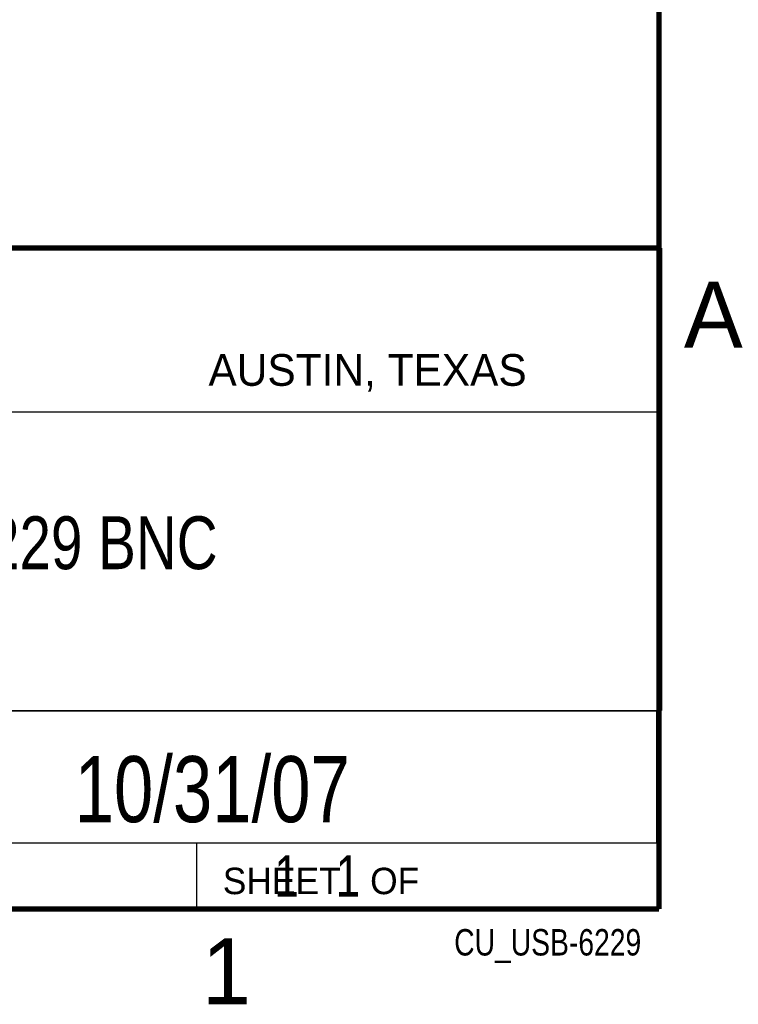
# Model space of a CAD drawing. Header units: inches. Extents: x 0 to 34, y 0 to 22.
# Tile 98 of 111: x 31.1 to 33.8, y 0.1 to 3.9. Entities that reach past the tile are written whole.
import ezdxf
from ezdxf.enums import TextEntityAlignment as Align

# ---------------------------------------------------------------- set-up
doc = ezdxf.new("R2010")
doc.units = ezdxf.units.IN
doc.header["$LTSCALE"] = 1.87
doc.header["$MEASUREMENT"] = 0
doc.layers.get('0').update_dxf_attribs({"linetype": 'CONTINUOUS'})
doc.styles.get("Standard").update_dxf_attribs({"font": 'txt', "width": 0.8})

msp = doc.modelspace()

# ---------------------------------------------------------------- linework, layer by layer
at = {"color": 2, "linetype": 'CONTINUOUS'}
for p, q in [((28.3793, 3.0003), (33.5093, 3.0003)), ((33.5093, 3.0003), (33.5093, 1.2503)), ((28.7231, 2.38), (33.5, 2.38)), ((28.3793, 1.2503), (33.5093, 1.2503)), ((30.13, 1.2499), (33.49, 1.2499)), ((33.49, 1.2499), (33.49, 0.7499)), ((28.38, 0.75), (33.5, 0.75)), ((30.13, 0.7499), (33.49, 0.7499)), ((31.75, 0.75), (33.5, 0.75)), ((31.75, 0.75), (31.75, 0.5)), ((33.5, 0.75), (33.5, 0.5)), ((31.75, 0.5), (33.5, 0.5)), ((32.4953, 0.5017), (33.4953, 0.5017)), ((32.4953, 0.5017), (32.4953, 0.5012)), ((32.4953, 0.5012), (33.4953, 0.5012)), ((33.4953, 0.5017), (33.4953, 0.5012))]:
    msp.add_line(p, q, dxfattribs=at)
at = {"color": 7, "linetype": 'CONTINUOUS', "const_width": 0.02}
for points in [[(33.5, 0.5), (33.5, 21.5)], [(25.58, 3), (33.5, 3)], [(0.5, 0.5), (33.5, 0.5)]]:
    msp.add_lwpolyline(points, dxfattribs=at)

# ---------------------------------------------------------------- texts
at = {"color": 2, "linetype": 'CONTINUOUS'}
for s, height, p in [('A', 0.25, (33.5939, 2.6228)), ('AUSTIN, TEXAS', 0.12, (31.7957, 2.479)), ('SHEET   OF', 0.1, (31.8499, 0.5557)), ('1', 0.25, (31.7706, 0.139))]:
    msp.add_text(s, height=height, dxfattribs=at).set_placement(p)
at = {"color": 7, "linetype": 'CONTINUOUS', "width": 0.8}
msp.add_text('10/31/07', height=0.25, dxfattribs=at).set_placement((31.81, 0.828), align=Align.CENTER)
at = {"color": 2, "linetype": 'CONTINUOUS', "width": 0.8}
msp.add_text('CU_USB-6229', height=0.1, dxfattribs=at).set_placement((33.4328, 0.3236), align=Align.RIGHT)
at = {"color": 7, "linetype": 'CONTINUOUS'}
for s, insert, char_height, width, attachment_point in [('NI USB-6229 BNC\\P ', (30.9443, 1.9853), 0.2, 2.4, 2), ('     1   1', (31.8125, 0.7031), 0.15625, 1.25, 1)]:
    msp.add_mtext(s, dxfattribs=dict(at, insert=insert, char_height=char_height, width=width, attachment_point=attachment_point))

doc.saveas('drawing.dxf')
